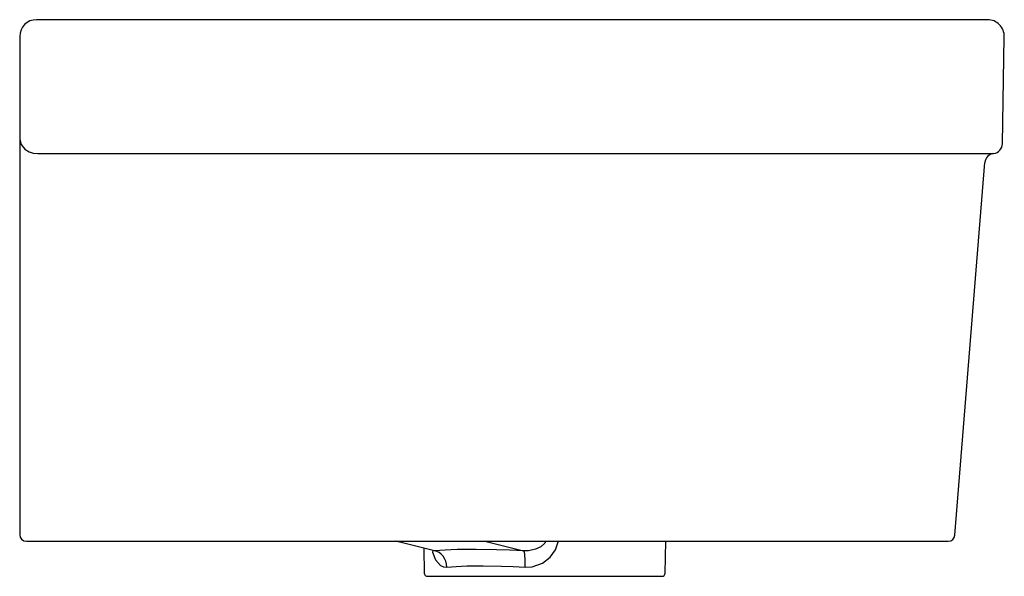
# Model space of a CAD drawing. Header units: millimetres. Extents: x 0 to 0.294, y -0.011 to 0.156.
import ezdxf

# ---------------------------------------------------------------- set-up
doc = ezdxf.new("R2010")
doc.units = ezdxf.units.MM
doc.layers.add('BLOCKS', color=3, linetype='Continuous')

msp = doc.modelspace()

# ---------------------------------------------------------------- linework, layer by layer
at = {"layer": 'BLOCKS', "linetype": 'Continuous'}
for p, q in [((0.22455, 0.156), (0.005, 0.156)), ((0.28941, 0.156), (0.22455, 0.156)), ((0, 0.151), (0, 0.12053)), ((0.29385, 0.1189), (0.29441, 0.15091)), ((0, 0.12053), (0, 0.11364)), ((0.0062, 0.11598), (0.22547, 0.11598)), ((0.22547, 0.11598), (0.29121, 0.11598)), ((0, 0.11364), (0, 0.002)), ((0.27965, 0.00184), (0.28858, 0.11324)), ((0.002, 0), (0.00653, 0)), ((0.00653, 0), (0.21855, 0)), ((0.13907, 0), (0.15067, -0.00287)), ((0.19302, -0.00952), (0.19318, 0)), ((0.21855, 0), (0.27765, 0)), ((0.12086, -0.0022), (0.12098, -0.00952)), ((0.12198, -0.01051), (0.12688, -0.01051)), ((0.12688, -0.01051), (0.19202, -0.01051))]:
    msp.add_line(p, q, dxfattribs=at)
at = {"layer": 'BLOCKS', "linetype": 'Continuous', "flags": 128}
for points in [[(0, 0.12053), (0, 0.12052), (0.00001, 0.12029), (0.00044, 0.11871), (0.00151, 0.1173), (0.0028, 0.11644), (0.00404, 0.11604), (0.00539, 0.11596)], [(0.00539, 0.11596), (0.00561, 0.11597), (0.0062, 0.11598)], [(0.12402, -0.00287), (0.11449, -0.00053), (0.11234, 0)], [(0.15731, 0), (0.15726, -0.00014), (0.15699, -0.00058), (0.15587, -0.00164), (0.15426, -0.00243), (0.15209, -0.00287), (0.15067, -0.00287)], [(0.15114, -0.00774), (0.1532, -0.00763), (0.15632, -0.00655), (0.15863, -0.00481), (0.16024, -0.0026), (0.16114, 0.0001)], [(0.12354, -0.00275), (0.12348, -0.00328), (0.12434, -0.00559), (0.12584, -0.00729), (0.12674, -0.00767), (0.12773, -0.00774)], [(0.15067, -0.00287), (0.14659, -0.00269), (0.14259, -0.00256), (0.13651, -0.00246), (0.13085, -0.00252), (0.12723, -0.00265), (0.12402, -0.00287)], [(0.12773, -0.00774), (0.12763, -0.00685), (0.1274, -0.00599), (0.12705, -0.00519), (0.12659, -0.00448), (0.12604, -0.00387), (0.12541, -0.00339), (0.12473, -0.00305), (0.12402, -0.00287)], [(0.15114, -0.00774), (0.15117, -0.00685), (0.15117, -0.00599), (0.15114, -0.0052), (0.15109, -0.00448), (0.15102, -0.00387), (0.15092, -0.00339), (0.1508, -0.00305), (0.15067, -0.00287)], [(0.12773, -0.00774), (0.13051, -0.00753), (0.13373, -0.00739), (0.13856, -0.00733), (0.14404, -0.00743), (0.14752, -0.00756), (0.15114, -0.00774)]]:
    msp.add_lwpolyline(points, dxfattribs=at)
at = {"layer": 'BLOCKS', "linetype": 'Continuous'}
for centre, radius, start, end in [((0.005, 0.151), 0.005, 90, 180), ((0.28941, 0.151), 0.005, 359, 90), ((0.29085, 0.11896), 0.003, 276.872, 359), ((0.29157, 0.113), 0.003, 96.872, 175.4154), ((0.002, 0.002), 0.002, 180, 270), ((0.27765, 0.002), 0.002, 270, 355.4154), ((0.12198, -0.00951), 0.001, 181, 270), ((0.19202, -0.00951), 0.001, 270, 359)]:
    msp.add_arc(centre, radius, start, end, dxfattribs=at)

doc.saveas('drawing.dxf')
